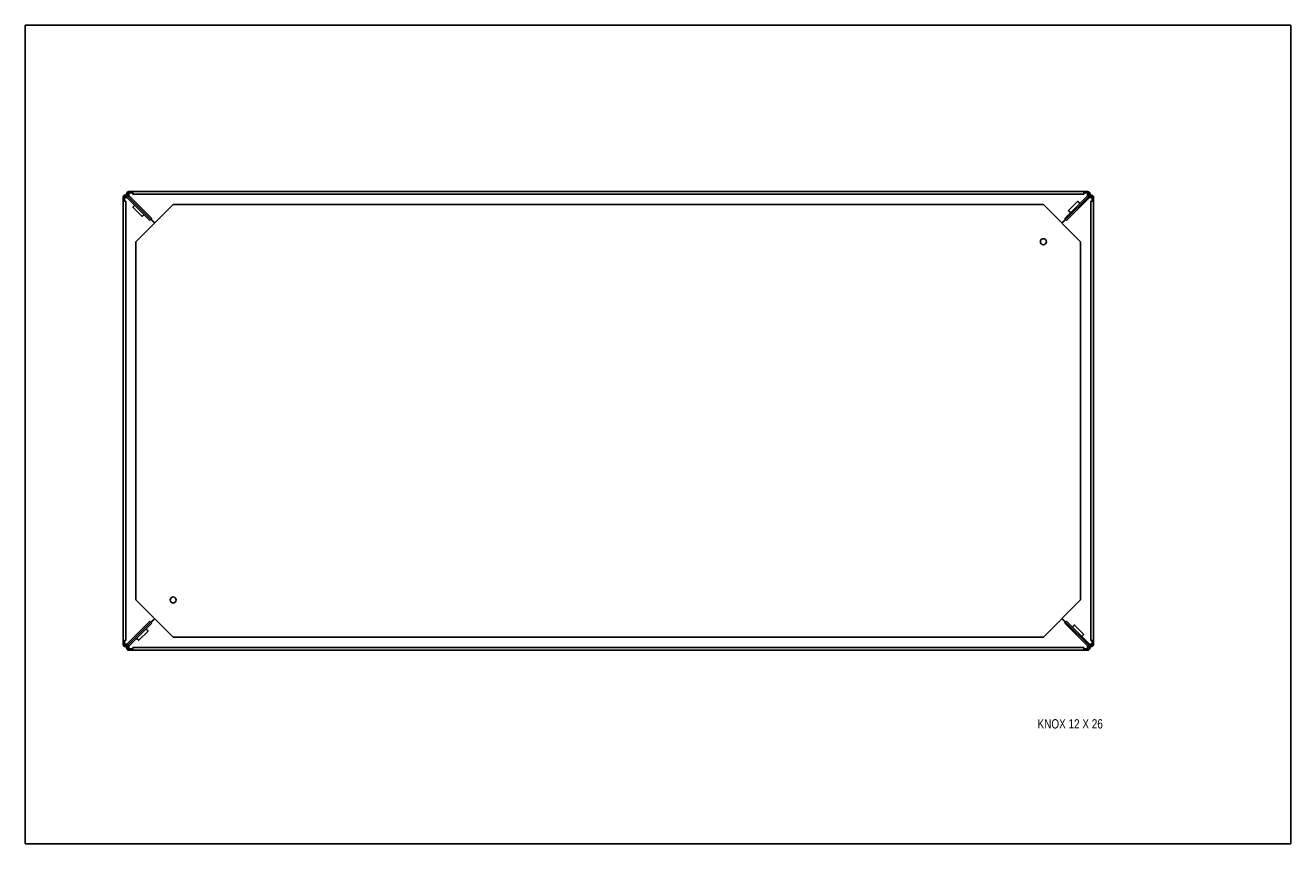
# Model space of a CAD drawing. Header units: inches. Extents: x 0 to 34, y 0 to 22.
import ezdxf

# ---------------------------------------------------------------- set-up
doc = ezdxf.new("R2010")
doc.units = ezdxf.units.IN
doc.header["$LTSCALE"] = 1.87
doc.header["$MEASUREMENT"] = 0
doc.layers.get('0').update_dxf_attribs({"linetype": 'CONTINUOUS'})
doc.layers.add('02___PRT_ALL_AXES', color=7, linetype='CONTINUOUS')
doc.styles.get("Standard").update_dxf_attribs({"font": 'txt', "width": 0.8})

msp = doc.modelspace()

# ---------------------------------------------------------------- linework, layer by layer
at = {"color": 7, "linetype": 'Continuous'}
for p, q in [((0, 0), (0, 22)), ((0, 22), (34, 22)), ((34, 0), (34, 22)), ((2.626, 5.364), (2.626, 17.371)), ((2.753, 17.402), (2.728, 17.377)), ((3.375, 16.781), (2.738, 17.418)), ((2.738, 17.417), (3.375, 16.78)), ((2.753, 17.403), (2.778, 17.428)), ((2.785, 17.53), (28.544, 17.53)), ((2.885, 17.53), (2.885, 17.458)), ((2.885, 17.458), (28.444, 17.458)), ((28.59, 17.418), (27.953, 16.781)), ((27.953, 16.78), (28.59, 17.417)), ((28.444, 17.53), (28.444, 17.458)), ((28.576, 17.403), (28.55, 17.428)), ((28.576, 17.402), (28.601, 17.377)), ((28.703, 17.371), (28.703, 5.364)), ((2.626, 17.271), (2.698, 17.271)), ((2.698, 5.464), (2.698, 17.271)), ((3.974, 17.182), (2.974, 16.182)), ((27.354, 17.182), (3.974, 17.182)), ((28.354, 16.182), (27.354, 17.182)), ((28.703, 17.271), (28.631, 17.271)), ((28.631, 17.271), (28.631, 5.464)), ((3.375, 16.78), (3.35, 16.755)), ((3.375, 16.781), (3.401, 16.806)), ((27.953, 16.781), (27.928, 16.806)), ((27.953, 16.78), (27.979, 16.755)), ((2.974, 16.182), (2.974, 6.552)), ((28.354, 6.552), (28.354, 16.182)), ((2.974, 6.552), (3.974, 5.552)), ((27.354, 5.552), (28.354, 6.552)), ((3.375, 5.954), (2.738, 5.317)), ((2.738, 5.317), (3.375, 5.954)), ((3.375, 5.954), (3.35, 5.98)), ((3.375, 5.954), (3.401, 5.928)), ((27.953, 5.954), (27.928, 5.928)), ((27.953, 5.954), (27.979, 5.98)), ((27.953, 5.954), (28.59, 5.317)), ((28.59, 5.317), (27.953, 5.954)), ((2.626, 5.464), (2.698, 5.464)), ((3.974, 5.552), (27.354, 5.552)), ((28.703, 5.464), (28.631, 5.464)), ((2.753, 5.332), (2.728, 5.357)), ((2.753, 5.331), (2.778, 5.306)), ((28.544, 5.204), (2.785, 5.204)), ((2.885, 5.204), (2.885, 5.276)), ((28.444, 5.276), (2.885, 5.276)), ((28.444, 5.204), (28.444, 5.276)), ((28.576, 5.331), (28.55, 5.306)), ((28.576, 5.332), (28.601, 5.357)), ((0, 0), (34, 0))]:
    msp.add_line(p, q, dxfattribs=at)
at = {"color": 3, "linetype": 'Continuous'}
for p, q in [((2.662, 17.271), (2.662, 17.371)), ((2.662, 17.371), (2.734, 17.371)), ((3.35, 16.755), (2.713, 17.392)), ((3.401, 16.806), (2.764, 17.443)), ((2.785, 17.422), (2.785, 17.494)), ((2.785, 17.494), (2.885, 17.494)), ((27.928, 16.806), (28.565, 17.443)), ((27.979, 16.755), (28.616, 17.392)), ((28.444, 17.494), (28.544, 17.494)), ((28.544, 17.422), (28.544, 17.494)), ((28.594, 17.371), (28.667, 17.371)), ((28.667, 17.371), (28.667, 17.271)), ((3.469, 16.677), (3.371, 16.776)), ((3.38, 16.785), (3.479, 16.686)), ((27.85, 16.686), (27.949, 16.785)), ((27.958, 16.776), (27.859, 16.677)), ((2.713, 5.343), (3.35, 5.98)), ((2.764, 5.291), (3.401, 5.928)), ((3.371, 5.959), (3.469, 6.057)), ((3.479, 6.048), (3.38, 5.949)), ((27.949, 5.949), (27.85, 6.048)), ((27.859, 6.057), (27.958, 5.959)), ((27.928, 5.928), (28.565, 5.291)), ((27.979, 5.98), (28.616, 5.343)), ((2.662, 5.364), (2.662, 5.464)), ((28.667, 5.464), (28.667, 5.364)), ((2.734, 5.364), (2.662, 5.364)), ((2.785, 5.24), (2.785, 5.312)), ((2.885, 5.24), (2.785, 5.24)), ((28.544, 5.24), (28.444, 5.24)), ((28.544, 5.312), (28.544, 5.24)), ((28.594, 5.364), (28.667, 5.364))]:
    msp.add_line(p, q, dxfattribs=at)
at = {"color": 7, "linetype": 'Continuous'}
for centre, start, end in [((2.692, 17.371), 45, 180), ((2.785, 17.464), 90, 225), ((28.544, 17.464), 315, 90), ((28.637, 17.371), 0, 135), ((2.692, 5.364), 180, 315), ((2.785, 5.27), 135, 270), ((28.544, 5.27), 270, 45), ((28.637, 5.364), 225, 360)]:
    msp.add_arc(centre, 0.0659, start, end, dxfattribs=at)
at = {"color": 3, "linetype": 'Continuous'}
for centre, start, end in [((2.692, 17.371), 45, 180), ((2.785, 17.464), 90, 225), ((28.544, 17.464), 315, 90), ((28.637, 17.371), 0, 135), ((2.692, 5.364), 180, 315), ((2.785, 5.27), 135, 270), ((28.544, 5.27), 270, 45), ((28.637, 5.364), 225, 360)]:
    msp.add_arc(centre, 0.03, start, end, dxfattribs=at)
at = {"layer": '02___PRT_ALL_AXES', "color": 7, "linetype": 'Continuous'}
for p, q in [((3.136, 16.859), (2.888, 17.107)), ((2.941, 17.164), (2.933, 17.155)), ((2.964, 17.191), (2.964, 17.192)), ((28.031, 17.02), (28.28, 17.268)), ((28.307, 17.244), (28.307, 17.244)), ((28.336, 17.214), (28.328, 17.223)), ((3.193, 16.912), (3.184, 16.904)), ((3.221, 16.934), (3.221, 16.935)), ((28.055, 16.993), (28.055, 16.992)), ((28.085, 16.963), (28.076, 16.971)), ((28.107, 5.8), (28.108, 5.799)), ((28.136, 5.822), (28.144, 5.831)), ((28.193, 5.875), (28.441, 5.627)), ((2.992, 5.52), (3.001, 5.511)), ((3.022, 5.49), (3.022, 5.491)), ((3.297, 5.715), (3.049, 5.467)), ((3.244, 5.772), (3.252, 5.763)), ((3.273, 5.742), (3.273, 5.742)), ((28.365, 5.543), (28.365, 5.542)), ((28.388, 5.571), (28.396, 5.579))]:
    msp.add_line(p, q, dxfattribs=at)
for centre in [(27.354, 16.182), (3.974, 6.552)]:
    msp.add_circle(centre, 0.0805, dxfattribs=at)
for centre, radius, start, end in [((3.805, 16.276), 1.239, 135.9024, 136.1559), ((4.009, 16.078), 1.522, 134.9796, 135.8947), ((27.266, 16.162), 1.501, 44.9772, 46.1151), ((2.305, 17.776), 1.239, 313.8441, 314.0976), ((2.107, 17.98), 1.522, 314.1053, 315.0204), ((29.137, 18.033), 1.501, 223.8849, 225.0228), ((29.221, 4.755), 1.522, 134.1053, 135.0204), ((29.024, 4.958), 1.239, 133.8441, 134.0976), ((4.062, 6.572), 1.501, 224.9772, 226.1151), ((2.192, 4.702), 1.501, 43.8849, 45.0228), ((27.32, 6.656), 1.522, 314.9796, 315.8947), ((27.523, 6.459), 1.239, 315.9024, 316.1559)]:
    msp.add_arc(centre, radius, start, end, dxfattribs=at)
for points, knots in [([(2.888, 17.107), (2.888, 17.107), (2.888, 17.107), (2.888, 17.107), (2.888, 17.107), (2.888, 17.108), (2.888, 17.108), (2.888, 17.108), (2.889, 17.109), (2.889, 17.109), (2.89, 17.11), (2.891, 17.112), (2.892, 17.113), (2.894, 17.115), (2.896, 17.117), (2.898, 17.12), (2.902, 17.123), (2.907, 17.129), (2.91, 17.132), (2.912, 17.134)], [0, 0, 0, 0, 0.002717, 0.006796, 0.012728, 0.020658, 0.030635, 0.042675, 0.056779, 0.072945, 0.111416, 0.157927, 0.212255, 0.274167, 0.343366, 0.419508, 0.59118, 0.785903, 1, 1, 1, 1]), ([(28.031, 17.02), (28.031, 17.02), (28.031, 17.019), (28.031, 17.019), (28.031, 17.019), (28.032, 17.019), (28.032, 17.019), (28.032, 17.019), (28.032, 17.018), (28.032, 17.018), (28.033, 17.017), (28.034, 17.016), (28.035, 17.015), (28.036, 17.013), (28.037, 17.012), (28.039, 17.01), (28.042, 17.007), (28.045, 17.003), (28.05, 16.998), (28.053, 16.994), (28.055, 16.993)], [0, 0, 0, 0, 0.002724, 0.00456, 0.006819, 0.012749, 0.020676, 0.030647, 0.042679, 0.056774, 0.072928, 0.111373, 0.157854, 0.212152, 0.274033, 0.343206, 0.419327, 0.590988, 0.785762, 1, 1, 1, 1]), ([(28.28, 17.268), (28.28, 17.268), (28.28, 17.268), (28.28, 17.268), (28.28, 17.268), (28.28, 17.268), (28.28, 17.267), (28.281, 17.267), (28.281, 17.267), (28.281, 17.267), (28.282, 17.266), (28.283, 17.265), (28.284, 17.264), (28.286, 17.263), (28.287, 17.262), (28.289, 17.26), (28.292, 17.257), (28.296, 17.254), (28.301, 17.249), (28.305, 17.246), (28.307, 17.244)], [0, 0, 0, 0, 0.002724, 0.00456, 0.006819, 0.012749, 0.020676, 0.030647, 0.042679, 0.056774, 0.072928, 0.111373, 0.157854, 0.212152, 0.274033, 0.343206, 0.419327, 0.590988, 0.785762, 1, 1, 1, 1]), ([(3.136, 16.859), (3.136, 16.859), (3.136, 16.859), (3.136, 16.859), (3.136, 16.859), (3.137, 16.859), (3.137, 16.859), (3.137, 16.859), (3.138, 16.86), (3.138, 16.86), (3.139, 16.861), (3.141, 16.862), (3.142, 16.863), (3.144, 16.865), (3.146, 16.866), (3.149, 16.869), (3.152, 16.873), (3.158, 16.877), (3.161, 16.881), (3.163, 16.883)], [0, 0, 0, 0, 0.002717, 0.006796, 0.012728, 0.020658, 0.030635, 0.042675, 0.056779, 0.072945, 0.111416, 0.157927, 0.212255, 0.274167, 0.343366, 0.419508, 0.59118, 0.785903, 1, 1, 1, 1]), ([(28.193, 5.875), (28.193, 5.875), (28.193, 5.876), (28.192, 5.875), (28.192, 5.875), (28.192, 5.875), (28.192, 5.875), (28.191, 5.875), (28.191, 5.875), (28.19, 5.874), (28.189, 5.873), (28.188, 5.872), (28.186, 5.871), (28.185, 5.869), (28.183, 5.868), (28.18, 5.865), (28.176, 5.862), (28.171, 5.857), (28.167, 5.853), (28.166, 5.852)], [0, 0, 0, 0, 0.002717, 0.006796, 0.012728, 0.020658, 0.030635, 0.042675, 0.056779, 0.072945, 0.111416, 0.157927, 0.212255, 0.274167, 0.343366, 0.419508, 0.59118, 0.785903, 1, 1, 1, 1]), ([(3.049, 5.467), (3.049, 5.467), (3.049, 5.467), (3.049, 5.467), (3.049, 5.467), (3.049, 5.467), (3.048, 5.467), (3.048, 5.467), (3.048, 5.467), (3.047, 5.468), (3.047, 5.468), (3.046, 5.469), (3.044, 5.47), (3.043, 5.471), (3.041, 5.473), (3.039, 5.474), (3.037, 5.477), (3.033, 5.48), (3.028, 5.485), (3.024, 5.489), (3.022, 5.49)], [0, 0, 0, 0, 0.002724, 0.00456, 0.006819, 0.012749, 0.020676, 0.030647, 0.042679, 0.056774, 0.072928, 0.111373, 0.157854, 0.212152, 0.274033, 0.343206, 0.419327, 0.590988, 0.785762, 1, 1, 1, 1]), ([(3.297, 5.715), (3.297, 5.715), (3.297, 5.715), (3.297, 5.715), (3.297, 5.715), (3.297, 5.715), (3.297, 5.715), (3.297, 5.716), (3.296, 5.716), (3.296, 5.717), (3.296, 5.717), (3.295, 5.718), (3.294, 5.719), (3.293, 5.721), (3.291, 5.723), (3.29, 5.724), (3.287, 5.727), (3.283, 5.731), (3.279, 5.736), (3.275, 5.74), (3.273, 5.742)], [0, 0, 0, 0, 0.002724, 0.00456, 0.006819, 0.012749, 0.020676, 0.030647, 0.042679, 0.056774, 0.072928, 0.111373, 0.157854, 0.212152, 0.274033, 0.343206, 0.419327, 0.590988, 0.785762, 1, 1, 1, 1]), ([(28.441, 5.627), (28.441, 5.627), (28.441, 5.627), (28.441, 5.627), (28.441, 5.627), (28.441, 5.627), (28.44, 5.626), (28.44, 5.626), (28.44, 5.626), (28.439, 5.625), (28.439, 5.624), (28.437, 5.623), (28.436, 5.621), (28.435, 5.619), (28.433, 5.618), (28.431, 5.615), (28.427, 5.611), (28.422, 5.606), (28.419, 5.602), (28.417, 5.6)], [0, 0, 0, 0, 0.002717, 0.006796, 0.012728, 0.020658, 0.030635, 0.042675, 0.056779, 0.072945, 0.111416, 0.157927, 0.212255, 0.274167, 0.343366, 0.419508, 0.59118, 0.785903, 1, 1, 1, 1])]:
    msp.add_open_spline(points, degree=3, knots=knots, dxfattribs=at)

# ---------------------------------------------------------------- texts
at = {"color": 2, "linetype": 'Continuous', "insert": (27.198, 3.347), "char_height": 0.25, "width": 2.4, "attachment_point": 1, "line_spacing_factor": 0.9}
msp.add_mtext('KNOX 12 X 26', dxfattribs=at)

doc.saveas('drawing.dxf')
